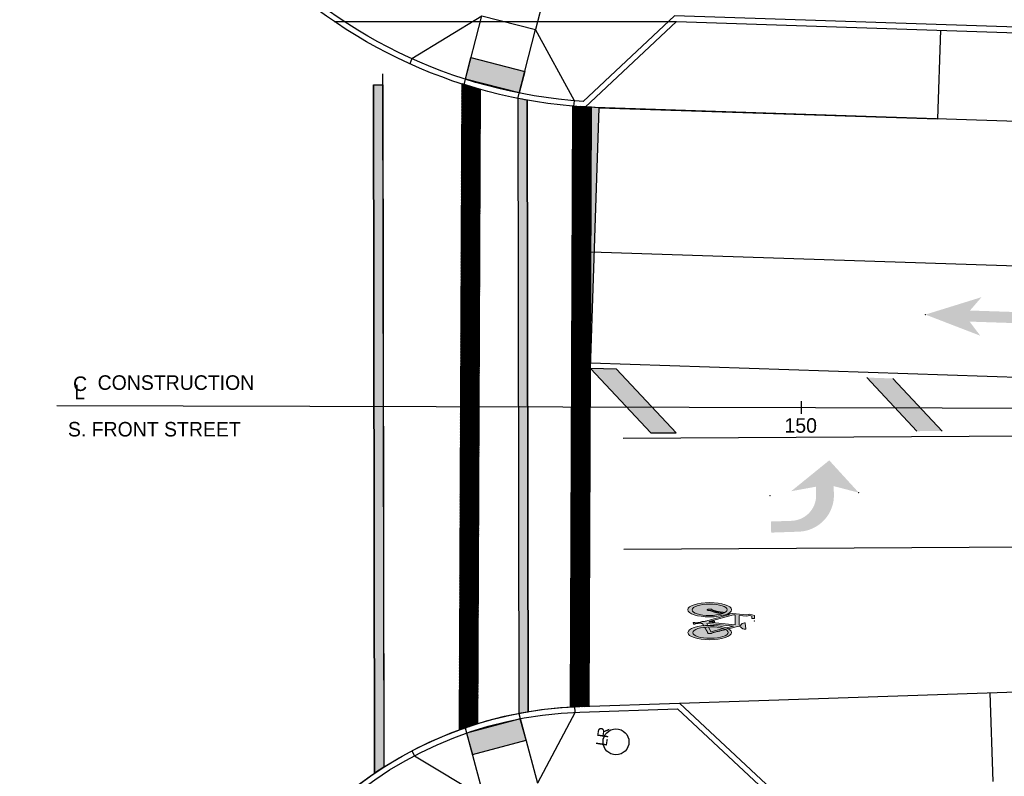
# Model space of a CAD drawing. Header units: feet. Extents: x 0 to 152508, y 0 to 59424.
# Tile 83 of 105: x 152300 to 152388, y 59304 to 59372. Entities that reach past the tile are written whole.
import ezdxf
from ezdxf import colors
from ezdxf.entities.mleader import LeaderData, LeaderLine
from ezdxf.enums import TextEntityAlignment as Align
from ezdxf.math import Vec2, Vec3

# ---------------------------------------------------------------- set-up
doc = ezdxf.new("R2010")
doc.units = ezdxf.units.FT
doc.header["$LTSCALE"] = 0.05
doc.header["$MEASUREMENT"] = 0
doc.layers.add('Bridge plan$0$105523BT002 - PM_P_Cells', color=252, linetype='Continuous', lineweight=13, transparency=0.7)
doc.layers.add('Bridge plan$0$105523BT002 - PM_P_Cells (Construction)', color=252, linetype='Continuous', lineweight=13, transparency=0.7)
for name, color, linetype, lineweight in [('Bridge plan$0$BR_P_Slab_Object', 2, 'Continuous', 30), ('Bridge plan$0$MT_P_Dotted_Line', 252, 'Continuous', 13), ('Bridge plan$0$new FSB deck grid - PV_P_Curb', 1, 'Continuous', 13), ('Bridge plan$0$PM_P_Cells', 1, 'Continuous', 13), ('Bridge plan$0$PM_P_Channelizing_Line', 252, 'Continuous', 30), ('Bridge plan$0$PM_P_CL_Double_Solid', 252, 'Continuous', 13), ('Bridge plan$0$PM_P_Crosswalk', 252, 'Continuous', 30), ('Bridge plan$0$PM_P_Edge_Line', 252, 'Continuous', 13), ('Bridge plan$0$PM_P_Parking_Lot_Stall', 252, 'Continuous', 30), ('Bridge plan$0$PM_P_Stop_Line', 252, 'Continuous', 53), ('Bridge plan$0$PM_P_Transverse_Line', 252, 'Continuous', 30), ('Bridge plan$0$PV_P_Curb_Ramp', 252, 'Continuous', 13), ('Bridge plan$0$PV_P_EOP_Br', 252, 'Continuous', 30), ('Bridge plan$0$VG_P_Cells', 252, 'Continuous', 13)]:
    doc.layers.add(name, color=color, linetype=linetype, lineweight=lineweight)
doc.layers.add('Bridge plan$0$SC_Scratch1', color=252, linetype='Continuous', lineweight=0, plot=False)
doc.layers.add('Trellis Base$0$L-ANNO-NOTE', color=30, linetype='Continuous')
doc.layers.add('Trellis Base$0$L-ANNO-STATION', color=253, linetype='Continuous')
doc.styles.add('Bridge plan$0$Slanted-Normal LS 0.50', font='font31.shx', dxfattribs={"height": 0.14})
doc.styles.add('Trellis Base$0$ARIAL', font='arial.ttf', dxfattribs={"width": 0.9})
doc.styles.add('Trellis Base$0$Slanted-Normal LS 0.50_0', font='font31.shx')

# ---------------------------------------------------------------- blocks, each defined once
blk = doc.blocks.new('Bridge plan$0$PM_BIKE6P_1')
at = {"layer": 'Bridge plan$0$105523BT002 - PM_P_Cells'}
h = blk.add_hatch(color=256, dxfattribs=at)
edge = h.paths.add_edge_path()
edge.add_ellipse((-4.033, 1.028), major_axis=(1.967, -0.009), ratio=0.326796, start_angle=0, end_angle=360)
edge = h.paths.add_edge_path(flags=16)
edge.add_ellipse((-4.032, 1.024), major_axis=(1.588, 0), ratio=0.323056, start_angle=0, end_angle=360)
at = {"layer": 'Bridge plan$0$105523BT002 - PM_P_Cells', "extrusion": (0, 0, -1)}
h = blk.add_hatch(color=256, dxfattribs=at)
edge = h.paths.add_edge_path()
edge.add_ellipse((4.032, 1.024), major_axis=(-1.588, 0), ratio=0.323056, start_angle=0, end_angle=360, ccw=False)
at = {"layer": 'Bridge plan$0$105523BT002 - PM_P_Cells'}
h = blk.add_hatch(color=256, dxfattribs=at)
edge = h.paths.add_edge_path()
edge.add_ellipse((-4.684, -0.128), major_axis=(0.176, -0.001), ratio=0.529371, start_angle=90.00001, end_angle=167.17669)
edge.add_line((-4.855, -0.106), (-5.366, -0.146))
edge.add_line((-5.366, -0.146), (-5.37, -0.114))
edge.add_line((-5.37, -0.114), (-5.515, -0.114))
edge.add_line((-5.515, -0.114), (-5.494, -0.255))
edge.add_line((-5.494, -0.255), (-5.35, -0.255))
edge.add_line((-5.35, -0.255), (-5.356, -0.212))
edge.add_line((-5.356, -0.212), (-4.838, -0.172))
edge.add_ellipse((-4.684, -0.128), major_axis=(0.176, -0.001), ratio=0.529371, start_angle=208.69454, end_angle=270)
edge.add_line((-4.684, -0.221), (-4.575, -0.408))
edge.add_ellipse((-4.033, -1.028), major_axis=(1.967, -0.009), ratio=0.326796, start_angle=95.28268, end_angle=106.06631, ccw=False)
edge.add_line((-4.211, -0.387), (-4.3, -0.204))
edge.add_line((-4.3, -0.204), (-1.887, -0.459))
edge.add_line((-1.887, -0.459), (-2.536, -0.617))
edge.add_ellipse((-4.033, -1.028), major_axis=(1.967, -0.009), ratio=0.326796, start_angle=31.49519, end_angle=40.52241, ccw=False)
edge.add_line((-2.354, -0.7), (-1.523, -0.498))
edge.add_line((-1.523, -0.498), (-1.262, -0.526))
edge.add_arc((-0.858, -0.265), 0.48, 212.93377, 277.11295)
edge.add_arc((-0.815, -0.705), 0.0392, 293.41168, 365.22653)
edge.add_line((-0.776, -0.702), (-0.847, -0.2))
edge.add_arc((-0.889, -0.219), 0.0466, 24.03222, 92.4082)
edge.add_arc((-0.878, -0.589), 0.417, 91.87572, 153.82413)
edge.add_line((-1.252, -0.405), (-1.382, -0.391))
edge.add_line((-1.382, -0.391), (-1.382, 0.508))
edge.add_line((-1.382, 0.508), (-0.718, 0.429))
edge.add_line((-0.718, 0.429), (-0.409, 0.489))
edge.add_line((-0.409, 0.489), (-0.224, 0.434))
edge.add_line((-0.224, 0.434), (-0.224, 0.224))
edge.add_line((-0.224, 0.224), (0, 0.224))
edge.add_line((0, 0.224), (0, 0.478))
edge.add_line((0, 0.478), (-0.403, 0.598))
edge.add_line((-0.403, 0.598), (-0.722, 0.537))
edge.add_line((-0.722, 0.537), (-2.29, 0.723))
edge.add_ellipse((-4.033, 1.028), major_axis=(1.967, -0.009), ratio=0.326796, start_angle=323.16411, end_angle=332.44386, ccw=False)
edge.add_line((-2.46, 0.636), (-2.206, 0.606))
edge.add_line((-2.206, 0.606), (-4.466, -0.025))
edge.add_line((-4.466, -0.025), (-4.683, -0.035))
h.paths.add_polyline_path([(-1.731, -0.354), (-4.099, -0.103), (-3.727, -0.103), (-3.727, -0.127), (-3.588, -0.127), (-3.588, -0.013), (-3.727, -0.013), (-3.727, -0.046), (-4.091, -0.046), (-1.89, 0.568), (-1.731, 0.549)], flags=17)
h = blk.add_hatch(color=256, dxfattribs=at)
edge = h.paths.add_edge_path()
edge.add_ellipse((-4.033, -1.028), major_axis=(1.967, -0.009), ratio=0.326796, start_angle=0, end_angle=360)
edge = h.paths.add_edge_path(flags=16)
edge.add_ellipse((-3.968, -1.031), major_axis=(1.588, 0), ratio=0.323056, start_angle=0, end_angle=360)
at = {"layer": 'Bridge plan$0$105523BT002 - PM_P_Cells', "extrusion": (0, 0, -1)}
h = blk.add_hatch(color=256, dxfattribs=at)
edge = h.paths.add_edge_path()
edge.add_ellipse((3.968, -1.031), major_axis=(-1.588, 0), ratio=0.323056, start_angle=0, end_angle=360, ccw=False)
at = {"layer": 'Bridge plan$0$105523BT002 - PM_P_Cells', "flags": 128}
for points in [[(-4.091, -0.046), (-1.89, 0.568), (-1.731, 0.549), (-1.731, -0.354), (-4.099, -0.103), (-3.727, -0.103), (-3.727, -0.127), (-3.588, -0.127), (-3.588, -0.013), (-3.727, -0.013), (-3.727, -0.046), (-4.091, -0.046)], [(-4.211, -0.387), (-4.3, -0.204), (-1.887, -0.459), (-2.536, -0.617)], [(-4.146, -0.521), (-3.936, -0.957), (-2.803, -0.682)]]:
    blk.add_lwpolyline(points, dxfattribs=at)
blk.add_lwpolyline([(-2.29, 0.723), (-0.722, 0.537), (-0.403, 0.598), (0, 0.478), (0, 0.224), (-0.224, 0.224), (-0.224, 0.434), (-0.409, 0.489), (-0.718, 0.429), (-1.382, 0.508), (-1.382, -0.391), (-1.252, -0.405, -0.277082), (-0.891, -0.172, -0.307525), (-0.847, -0.2), (-0.776, -0.702, -0.324027), (-0.799, -0.741, -0.287592), (-1.262, -0.526), (-1.523, -0.498), (-2.354, -0.7)], format="xyb", dxfattribs=at)
at = {"layer": 'Bridge plan$0$105523BT002 - PM_P_Cells'}
for centre, major_axis, ratio in [((-4.033, 1.028), (1.967, -0.009), 0.326796), ((-4.032, 1.024), (1.588, 0), 0.323056), ((-4.033, -1.028), (1.967, -0.009), 0.326796), ((-3.968, -1.031), (1.588, 0), 0.323056)]:
    blk.add_ellipse(centre, major_axis=major_axis, ratio=ratio, dxfattribs=at)
for points, weights, knots in [([(-2.849, 0.682), (-3.02, 0.702), (-3.192, 0.723), (-3.585, 0.793), (-3.952, 0.953), (-4.191, 0.921), (-4.242, 1.003), (-4.293, 1.084), (-4.037, 1.089), (-3.781, 1.095), (-3.815, 1.011), (-3.506, 0.888), (-3.179, 0.829), (-2.919, 0.798), (-2.658, 0.767)], [1, 1, 1, 0.993014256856, 1, 0.645856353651, 1, 0.645856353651, 1, 0.645856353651, 1, 0.994841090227, 1, 1, 1], [0, 0, 0, 0.2, 0.2, 0.4, 0.4, 0.466667, 0.466667, 0.533333, 0.533333, 0.6, 0.6, 0.8, 0.8, 1, 1, 1]), ([(-4.575, -0.408), (-4.63, -0.315), (-4.684, -0.221), (-4.789, -0.22), (-4.838, -0.172), (-5.097, -0.192), (-5.356, -0.212), (-5.353, -0.234), (-5.35, -0.255), (-5.422, -0.255), (-5.494, -0.255), (-5.505, -0.184), (-5.515, -0.114), (-5.443, -0.114), (-5.37, -0.114), (-5.368, -0.13), (-5.366, -0.146), (-5.11, -0.126), (-4.855, -0.106), (-4.824, -0.034), (-4.683, -0.035), (-4.574, -0.03), (-4.466, -0.025), (-3.336, 0.29), (-2.206, 0.606), (-2.333, 0.621), (-2.46, 0.636)], [1, 1, 1, 0.86027318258, 1, 1, 1, 1, 1, 1, 1, 1, 1, 1, 1, 1, 1, 1, 1, 0.781647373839, 1, 1, 1, 1, 1, 1, 1], [0, 0, 0, 0.076923, 0.076923, 0.153846, 0.153846, 0.230769, 0.230769, 0.307692, 0.307692, 0.384615, 0.384615, 0.461538, 0.461538, 0.538462, 0.538462, 0.615385, 0.615385, 0.692308, 0.692308, 0.769231, 0.769231, 0.846154, 0.846154, 0.923077, 0.923077, 1, 1, 1]), ([(-4.493, -0.547), (-4.356, -0.781), (-4.219, -1.014), (-4.331, -1.091), (-4.078, -1.116), (-3.825, -1.141), (-3.814, -1.054), (-3.214, -0.909), (-2.614, -0.763)], [1, 1, 1, 0.632257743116, 1, 0.632257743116, 1, 1, 1], [0, 0, 0, 0.333333, 0.333333, 0.5, 0.5, 0.666667, 0.666667, 1, 1, 1])]:
    blk.add_rational_spline(points, weights, degree=2, knots=knots, dxfattribs=at)
at = {"layer": 'Bridge plan$0$105523BT002 - PM_P_Cells (Construction)'}
blk.add_point((0, 0), dxfattribs=at)
blk = doc.blocks.new('Bridge plan$0$PMTHRP')
at = {"layer": 'Bridge plan$0$105523BT002 - PM_P_Cells', "extrusion": (0, 0, -1)}
blk.add_hatch(color=256, dxfattribs=at).paths.add_polyline_path([(5, -1.736), (0, 0), (5, 1.736), (4, 0.5), (9.5, 0.5), (9.5, -0.5), (4, -0.5)])
at = {"layer": 'Bridge plan$0$105523BT002 - PM_P_Cells (Construction)'}
for p in [(0, 0), (-9.5, 0)]:
    blk.add_point(p, dxfattribs=at)
blk = doc.blocks.new('Bridge plan$0$PMLFTP')
at = {"layer": 'Bridge plan$0$105523BT002 - PM_P_Cells'}
blk.add_hatch(color=256, dxfattribs=at).paths.add_polyline_path([(-5.521, -3.333, 0.418865), (-2.24, 0), (-2.24, 0), (-2.24, 0.667), (0, 0), (-2.56, 3), (-6.08, 0.333), (-3.84, 0.667), (-3.84, -0.036, -0.414214), (-6.137, -2.333), (-8, -2.333), (-8, -3.333)])
at = {"layer": 'Bridge plan$0$105523BT002 - PM_P_Cells (Construction)'}
for p in [(-8, 0), (0, 0)]:
    blk.add_point(p, dxfattribs=at)
blk = doc.blocks.new('Bridge plan')
at = {"layer": 'Bridge plan$0$PM_P_Crosswalk', "lineweight": -3}
h = blk.add_hatch(color=256, dxfattribs=at)
edge = h.paths.add_edge_path()
edge.add_line((1828083.424, 711566.098), (1828083.511, 711510.685))
edge.add_arc((1828090.17, 711476.324), 35, 99.58202, 100.96808, ccw=False)
edge.add_line((1828084.344, 711510.836), (1828084.258, 711565.94))
edge.add_arc((1828092.207, 711610.232), 45, 258.74576, 259.82596, ccw=False)
at = {"layer": 'Bridge plan$0$PM_P_Stop_Line', "lineweight": -3}
blk.add_hatch(color=256, dxfattribs=at).paths.add_polyline_path([(1828089.08, 711565.352), (1828088.295, 711541.825), (1828089.961, 711541.769), (1828090.744, 711565.256)])
at = {"layer": 'Bridge plan$0$PM_P_Transverse_Line', "lineweight": -3}
blk.add_hatch(color=256, dxfattribs=at).paths.add_polyline_path([(1828089.961, 711541.769), (1828095.403, 711535.952), (1828097.672, 711535.966), (1828092.317, 711541.691)])
at = {"layer": 'Bridge plan$0$PM_P_Transverse_Line'}
blk.add_hatch(color=256, dxfattribs=at).paths.add_polyline_path([(1828121.637, 711536.123), (1828119.368, 711536.11), (1828114.85, 711540.939), (1828117.206, 711540.861)])
at = {"layer": 'Bridge plan$0$PV_P_Curb_Ramp', "lineweight": -3}
h = blk.add_hatch(dxfattribs=at)
h.set_pattern_fill('DGN_TDOMEP', color=256, angle=165.40686, style=0, pattern_type=2)
h.set_pattern_definition([(284.7698, (1828080.268044, 711567.575343), (0.8256752, -3.04802988), [0.035952, -7.15446]), (345.407, (1828080.2772, 711567.54058), (0.098682, 0.37903), [0.037216, -0.354534]), (43.396, (1828080.313225, 711567.531202), (1.05426906, 0.93968802), [0.036952, -3.658245]), (105.87773, (1828080.340076, 711567.55659), (-0.64392641, 2.19126489), [0.038626, -7.68667]), (165.407, (1828080.3295, 711567.59374), (-0.098682, -0.37903), [0.037216, -0.354534]), (227.50455, (1828080.293492, 711567.60312), (-0.576475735, -0.659359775), [0.037671, -7.496539]), (284.7698, (1828080.218703, 711567.385828), (0.8256752, -3.04802988), [0.035952, -7.15446]), (345.407, (1828080.22787, 711567.35106), (0.098682, 0.37903), [0.037216, -0.354534]), (43.396, (1828080.263884, 711567.341686), (1.05426906, 0.93968802), [0.036952, -3.658245]), (105.87773, (1828080.290735, 711567.367074), (-0.64392641, 2.19126489), [0.038626, -7.68667]), (165.407, (1828080.28017, 711567.40423), (-0.098682, -0.37903), [0.037216, -0.354534]), (227.50455, (1828080.244151, 711567.413603), (-0.576475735, -0.659359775), [0.037671, -7.496539]), (284.7698, (1828080.078488, 711567.624694), (0.8256752, -3.04802988), [0.035952, -7.15446]), (345.407, (1828080.08765, 711567.58993), (0.098682, 0.37903), [0.037216, -0.354534]), (43.396, (1828080.12367, 711567.580554), (1.05426906, 0.93968802), [0.036952, -3.658245]), (105.87773, (1828080.15052, 711567.60594), (-0.64392641, 2.19126489), [0.038626, -7.68667]), (165.407, (1828080.13995, 711567.6431), (-0.098682, -0.37903), [0.037216, -0.354534]), (227.50455, (1828080.103937, 711567.65247), (-0.576475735, -0.659359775), [0.037671, -7.496539]), (284.7698, (1828080.029147, 711567.43518), (0.825675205, -3.04802988), [0.035952, -7.15446]), (345.407, (1828080.0383, 711567.4004), (0.098682, 0.37903), [0.037216, -0.354534]), (43.396, (1828080.07433, 711567.391037), (1.05426906, 0.93968802), [0.036952, -3.658245]), (105.87773, (1828080.10118, 711567.416425), (-0.64392641, 2.19126489), [0.038626, -7.68667]), (165.407, (1828080.0906, 711567.45358), (-0.098682, -0.37903), [0.037216, -0.354534]), (227.50455, (1828080.054595, 711567.462954), (-0.576475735, -0.659359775), [0.037671, -7.496539]), (290.9503, (1828080.23766, 711567.380892), (0.74260882, -1.81223332), [0.016847, -3.352639]), (345.407, (1828080.2437, 711567.36516), (0.098682, 0.37903), [0.01567, -0.37608]), (45.6567, (1828080.25885, 711567.36121), (1.63074435, 1.5990478), [0.01579, -3.142094]), (101.977, (1828080.26988, 711567.3725), (-0.2804296, 0.477734), [0.017517, -0.858314]), (165.407, (1828080.26625, 711567.38964), (-0.098682, -0.37903), [0.01567, -0.37608]), (223.396, (1828080.251085, 711567.393585), (-1.05426906, -0.93968802), [0.018476, -3.676721]), (290.9503, (1828080.048103, 711567.430244), (0.74260882, -1.81223332), [0.016847, -3.352639]), (345.407, (1828080.05413, 711567.4145), (0.098682, 0.37903), [0.01567, -0.37608]), (45.6567, (1828080.06929, 711567.41056), (1.63074435, 1.5990478), [0.015789, -3.142094]), (101.977, (1828080.08033, 711567.42185), (-0.2804296, 0.477734), [0.017517, -0.858314]), (165.407, (1828080.0767, 711567.439), (-0.098682, -0.37903), [0.01567, -0.37608]), (223.396, (1828080.06153, 711567.442937), (-1.05426906, -0.93968802), [0.018476, -3.676721]), (290.9503, (1828080.097444, 711567.61976), (0.74260882, -1.81223332), [0.016847, -3.352639]), (345.407, (1828080.10347, 711567.60403), (0.098682, 0.37903), [0.01567, -0.37608]), (45.6567, (1828080.118633, 711567.600078), (1.63074435, 1.5990478), [0.01579, -3.142094]), (101.977, (1828080.12967, 711567.61137), (-0.2804296, 0.477734), [0.017517, -0.858314]), (165.407, (1828080.12603, 711567.6285), (-0.098682, -0.37903), [0.01567, -0.37608]), (223.396, (1828080.11087, 711567.632453), (-1.05426906, -0.93968802), [0.018476, -3.676721]), (290.9503, (1828080.287, 711567.570408), (0.74260882, -1.8122333), [0.016847, -3.352639]), (345.407, (1828080.29302, 711567.55467), (0.098682, 0.37903), [0.01567, -0.37608]), (45.6567, (1828080.30819, 711567.550726), (1.63074435, 1.5990478), [0.01579, -3.142094]), (101.977, (1828080.31922, 711567.56202), (-0.2804296, 0.477734), [0.017517, -0.858314]), (165.407, (1828080.3156, 711567.57915), (-0.098682, -0.37903), [0.01567, -0.37608]), (223.396, (1828080.300426, 711567.5831), (-1.05426906, -0.93968802), [0.018476, -3.676721])])
h.paths.add_polyline_path([(1828083.549, 711566.583), (1828078.707, 711567.83), (1828079.206, 711569.767), (1828084.048, 711568.52)])
h = blk.add_hatch(dxfattribs=at)
h.set_pattern_fill('DGN_TDOMEP', color=256, angle=197.35922, style=0, pattern_type=2)
h.set_pattern_definition([(316.7222, (1828080.483038, 711504.941682), (2.313635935, -2.14925904), [0.035952, -7.15446]), (17.359, (1828080.5092, 711504.91704), (-0.116858, 0.373828), [0.037216, -0.354534]), (75.3484, (1828080.544733, 711504.92814), (0.39723897, 1.35524832), [0.036952, -3.658245]), (137.8301, (1828080.55408, 711504.96389), (-1.706012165, 1.51848792), [0.038626, -7.68667]), (197.359, (1828080.52545, 711504.98982), (0.116858, -0.373828), [0.037216, -0.354534]), (259.4569, (1828080.48993, 711504.978718), (-0.14019053, -0.864538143), [0.037671, -7.496539]), (316.7222, (1828080.541467, 711504.754769), (2.313635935, -2.14925904), [0.035952, -7.15446]), (17.359, (1828080.56764, 711504.73012), (-0.116858, 0.373828), [0.037216, -0.354534]), (75.34836, (1828080.603162, 711504.741225), (0.39723897, 1.35524832), [0.036952, -3.658245]), (137.8301, (1828080.61251, 711504.776977), (-1.706012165, 1.51848792), [0.038626, -7.68667]), (197.359, (1828080.5839, 711504.8029), (0.116858, -0.373828), [0.037216, -0.354534]), (259.4569, (1828080.54836, 711504.791803), (-0.14019053, -0.864538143), [0.037671, -7.496539]), (316.7222, (1828080.296084, 711504.88324), (2.313635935, -2.14925904), [0.035952, -7.15446]), (17.359, (1828080.32226, 711504.8586), (-0.116858, 0.373828), [0.037216, -0.354534]), (75.34836, (1828080.35778, 711504.8697), (0.39723897, 1.35524832), [0.036952, -3.658245]), (137.8301, (1828080.367127, 711504.905448), (-1.706012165, 1.51848792), [0.038626, -7.68667]), (197.359, (1828080.3385, 711504.93138), (0.116858, -0.373828), [0.037216, -0.354534]), (259.4569, (1828080.302977, 711504.920276), (-0.14019053, -0.864538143), [0.037671, -7.496539]), (316.7222, (1828080.354513, 711504.696327), (2.313635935, -2.14925904), [0.035952, -7.15446]), (17.359, (1828080.3807, 711504.67168), (-0.116858, 0.373828), [0.037216, -0.354534]), (75.34836, (1828080.41621, 711504.682784), (0.39723897, 1.35524832), [0.036952, -3.658245]), (137.8301, (1828080.425556, 711504.718535), (-1.706012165, 1.51848792), [0.038626, -7.68667]), (197.359, (1828080.39693, 711504.74447), (0.116858, -0.373828), [0.037216, -0.354534]), (259.4569, (1828080.361406, 711504.733362), (-0.14019053, -0.864538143), [0.037671, -7.496539]), (322.9027, (1828080.560162, 711504.760613), (1.58915423, -1.14465992), [0.016847, -3.352639]), (17.359, (1828080.5736, 711504.75045), (-0.116858, 0.373828), [0.01567, -0.37608]), (77.6091, (1828080.588557, 711504.755126), (0.53742914, 2.2197862), [0.015789, -3.142094]), (133.929, (1828080.59194, 711504.77055), (-0.490765, 0.2569444), [0.017517, -0.858314]), (197.359, (1828080.5798, 711504.78316), (0.116858, -0.373828), [0.01567, -0.37608]), (255.34836, (1828080.564836, 711504.778488), (-0.39723897, -1.35524832), [0.018476, -3.676721]), (322.9027, (1828080.37321, 711504.70217), (1.58915423, -1.14465992), [0.016847, -3.352639]), (17.359, (1828080.38665, 711504.692), (-0.116858, 0.373828), [0.01567, -0.37608]), (77.6091, (1828080.401603, 711504.696684), (0.53742914, 2.2197862), [0.015789, -3.142094]), (133.9292, (1828080.405, 711504.7121), (-0.490765, 0.2569444), [0.017517, -0.858314]), (197.359, (1828080.39284, 711504.72472), (0.116858, -0.373828), [0.01567, -0.37608]), (255.34836, (1828080.377883, 711504.720046), (-0.39723897, -1.35524832), [0.018476, -3.676721]), (322.9027, (1828080.31478, 711504.889085), (1.58915423, -1.14465992), [0.016847, -3.352639]), (17.359, (1828080.3282, 711504.87892), (-0.116858, 0.373828), [0.01567, -0.37608]), (77.6091, (1828080.343174, 711504.8836), (0.53742914, 2.2197862), [0.015789, -3.142094]), (133.929, (1828080.34656, 711504.89902), (-0.490765, 0.2569444), [0.017517, -0.858314]), (197.359, (1828080.3344, 711504.91164), (0.116858, -0.373828), [0.01567, -0.37608]), (255.34836, (1828080.319453, 711504.90696), (-0.39723897, -1.35524832), [0.018476, -3.676721]), (322.9027, (1828080.501733, 711504.947526), (1.58915423, -1.14465992), [0.016847, -3.352639]), (17.359, (1828080.51517, 711504.93736), (-0.116858, 0.373828), [0.01567, -0.37608]), (77.6091, (1828080.530128, 711504.94204), (0.53742914, 2.2197862), [0.015789, -3.142094]), (133.929, (1828080.53352, 711504.95746), (-0.490765, 0.2569444), [0.017517, -0.858314]), (197.359, (1828080.52136, 711504.97008), (0.116858, -0.373828), [0.01567, -0.37608]), (255.3484, (1828080.506407, 711504.9654), (-0.39723897, -1.35524832), [0.018476, -3.676721])])
h.paths.add_polyline_path([(1828083.641, 711510.201), (1828078.813, 711508.901), (1828079.333, 711506.97), (1828084.161, 711508.27)])
at = {"layer": 'Bridge plan$0$SC_Scratch1', "lineweight": -3}
h = blk.add_hatch(dxfattribs=at)
h.set_pattern_fill('CROSSHATCH', color=256, scale=0.01, angle=81.73928, style=0, pattern_type=2)
h.set_pattern_definition([(126.73928, (1828078.16026, 711509.19938), (-0.06410926, -0.04785397), []), (36.73928, (1828078.16026, 711509.19938), (-0.04785397, 0.06410926), [])])
h.paths.add_polyline_path([(1828078.16, 711509.199), (1828079.829, 711509.762), (1828080.065, 711566.901), (1828078.4, 711567.403)])
h = blk.add_hatch(dxfattribs=at)
h.set_pattern_fill('CROSSHATCH', color=256, scale=0.01, angle=81.73928, style=0, pattern_type=2)
h.set_pattern_definition([(126.73928, (1828090.05804, 711565.29557), (-0.06410926, -0.04785397), []), (36.73928, (1828090.05804, 711565.29557), (-0.04785397, 0.06410926), [])])
h.paths.add_polyline_path([(1828090.058, 711565.296), (1828089.481, 711565.315), (1828088.392, 711565.394), (1828088.169, 711511.267), (1828088.701, 711511.293), (1828089.004, 711511.305), (1828089.396, 711511.318), (1828089.836, 711511.333)])
at = {"layer": 'Bridge plan$0$BR_P_Slab_Object', "lineweight": -3}
for p, q in [((1828089.481, 711565.315), (1828097.726, 711573.028)), ((1828089.481, 711565.315), (1828097.726, 711573.028)), ((1828097.726, 711573.028), (1828175.523, 711570.434)), ((1828097.726, 711573.028), (1828175.523, 711570.434)), ((1828089.004, 711511.305), (1828097.979, 711511.604)), ((1828097.979, 711511.604), (1828106.241, 711503.875))]:
    blk.add_line(p, q, dxfattribs=at)
at = {"layer": 'Bridge plan$0$BR_P_Slab_Object', "lineweight": -3, "extrusion": (0, 0, -1)}
for centre, radius, start, end in [((-1828092.207, 711610.232), 45, 273.4727, 1.29929), ((-1828090.17, 711476.324), 35, 7.3628, 88.09108)]:
    blk.add_arc(centre, radius, start, end, dxfattribs=at)
at = {"layer": 'Bridge plan$0$MT_P_Dotted_Line', "lineweight": -3}
for p, q in [((1828183.252, 711562.172), (1828089.481, 711565.315)), ((1828097.979, 711511.604), (1828178.083, 711514.274))]:
    blk.add_line(p, q, dxfattribs=at)
at = {"layer": 'Bridge plan$0$new FSB deck grid - PV_P_Curb', "lineweight": -3}
for p, q in [((1828097.535, 711573.534), (1828089.297, 711565.828)), ((1828175.746, 711570.927), (1828097.535, 711573.534))]:
    blk.add_line(p, q, dxfattribs=at)
at = {"layer": 'Bridge plan$0$new FSB deck grid - PV_P_Curb', "lineweight": -3, "flags": 128}
blk.add_lwpolyline([(1828055.54, 711471.004), (1828055.679, 711477.107, -0.397907), (1828089.021, 711510.805), (1828097.789, 711511.097), (1828106.051, 711503.368), (1828170.578, 711505.519), (1828178.307, 711513.781), (1828178.673, 711513.793, -0.429449), (1828209.15, 711483.766, -0.037112), (1828208.746, 711479.412), (1828207.967, 711474.785)], format="xyb", dxfattribs=at)
at = {"layer": 'Bridge plan$0$new FSB deck grid - PV_P_Curb', "lineweight": -3, "extrusion": (0, 0, -1)}
blk.add_arc((-1828092.207, 711610.232), 44.5, 273.74908, 1.29929, dxfattribs=at)
at = {"layer": 'Bridge plan$0$PM_P_Channelizing_Line', "lineweight": -3}
for p, q in [((1828090.022, 711552.273), (1828179.959, 711549.275)), ((1828179.068, 711525.95), (1828092.981, 711525.449))]:
    blk.add_line(p, q, dxfattribs=at)
at = {"layer": 'Bridge plan$0$PM_P_CL_Double_Solid', "lineweight": -3}
for p, q in [((1828089.978, 711542.269), (1828180.292, 711539.258)), ((1828180.402, 711535.981), (1828092.92, 711535.449))]:
    blk.add_line(p, q, dxfattribs=at)
at = {"layer": 'Bridge plan$0$PM_P_Crosswalk', "lineweight": -3}
for p, q in [((1828071.254, 711568.319), (1828071.351, 711505.835)), ((1828070.422, 711567.319), (1828070.519, 711505.287)), ((1828083.424, 711566.098), (1828083.511, 711510.685)), ((1828084.258, 711565.94), (1828084.344, 711510.836)), ((1828071.351, 711505.835), (1828070.519, 711505.287))]:
    blk.add_line(p, q, dxfattribs=at)
at = {"layer": 'Bridge plan$0$PM_P_Crosswalk', "lineweight": -3, "flags": 128}
blk.add_lwpolyline([(1828071.351, 711505.835), (1828070.519, 711505.287), (1828070.422, 711567.319), (1828071.256, 711567.319)], close=True, dxfattribs=at)
blk.add_lwpolyline([(1828083.424, 711566.098), (1828083.511, 711510.685, -0.006048), (1828084.344, 711510.836), (1828084.258, 711565.94, -0.004713)], format="xyb", close=True, dxfattribs=at)
at = {"layer": 'Bridge plan$0$PM_P_Crosswalk', "lineweight": -3}
blk.add_solid([(1828071.351, 711505.835), (1828070.519, 711505.287), (1828071.256, 711567.319), (1828070.422, 711567.319)], dxfattribs=at)
at = {"layer": 'Bridge plan$0$PM_P_Edge_Line', "lineweight": -3}
for p, q in [((1828089.961, 711541.769), (1828090.744, 711565.256)), ((1828090.744, 711565.256), (1828121.208, 711564.24))]:
    blk.add_line(p, q, dxfattribs=at)
at = {"layer": 'Bridge plan$0$PM_P_Parking_Lot_Stall', "lineweight": -3}
for p, q in [((1828121.475, 711572.236), (1828121.208, 711564.24)), ((1828126.23, 711504.541), (1828125.964, 711512.537))]:
    blk.add_line(p, q, dxfattribs=at)
at = {"layer": 'Bridge plan$0$PM_P_Stop_Line', "lineweight": -3, "flags": 128}
blk.add_lwpolyline([(1828089.08, 711565.352), (1828088.295, 711541.825), (1828089.961, 711541.769), (1828090.744, 711565.256)], close=True, dxfattribs=at)
at = {"layer": 'Bridge plan$0$PM_P_Transverse_Line'}
for p, q in [((1828119.368, 711536.11), (1828114.85, 711540.939)), ((1828121.637, 711536.123), (1828117.206, 711540.861))]:
    blk.add_line(p, q, dxfattribs=at)
at = {"layer": 'Bridge plan$0$PM_P_Transverse_Line', "lineweight": -3, "flags": 128}
blk.add_lwpolyline([(1828089.961, 711541.769), (1828095.403, 711535.952), (1828097.672, 711535.966), (1828092.317, 711541.691)], close=True, dxfattribs=at)
at = {"layer": 'Bridge plan$0$PV_P_Curb_Ramp', "lineweight": -3}
for p, q in [((1828086.018, 711576.175), (1828085.021, 711572.301)), ((1828073.891, 711569.676), (1828080.179, 711573.548)), ((1828078.582, 711567.344), (1828080.179, 711573.548)), ((1828080.179, 711573.548), (1828085.021, 711572.301)), ((1828083.424, 711566.098), (1828085.021, 711572.301)), ((1828088.525, 711565.885), (1828085.021, 711572.301)), ((1828073.891, 711569.676), (1828073.686, 711569.22)), ((1828088.483, 711565.387), (1828088.525, 711565.885)), ((1828088.596, 711510.788), (1828088.573, 711511.288)), ((1828083.511, 711510.685), (1828085.2, 711504.405)), ((1828088.596, 711510.788), (1828085.2, 711504.405)), ((1828078.682, 711509.385), (1828080.372, 711503.105)), ((1828073.886, 711507.305), (1828074.118, 711506.863)), ((1828074.118, 711506.863), (1828080.372, 711503.105))]:
    blk.add_line(p, q, dxfattribs=at)
at = {"layer": 'Bridge plan$0$PV_P_Curb_Ramp', "lineweight": -3, "flags": 128}
for points in [[(1828083.549, 711566.583), (1828078.707, 711567.83), (1828078.707, 711567.83), (1828079.206, 711569.767), (1828079.206, 711569.767), (1828084.048, 711568.52), (1828083.549, 711566.583)], [(1828083.641, 711510.201), (1828078.813, 711508.901), (1828079.333, 711506.97), (1828084.161, 711508.27), (1828083.641, 711510.201)]]:
    blk.add_lwpolyline(points, dxfattribs=at)
at = {"layer": 'Bridge plan$0$PV_P_EOP_Br', "lineweight": -3}
for p, q in [((1828089.481, 711565.315), (1828097.726, 711573.028)), ((1828089.481, 711565.315), (1828097.726, 711573.028)), ((1828097.726, 711573.028), (1828175.523, 711570.434)), ((1828097.726, 711573.028), (1828175.523, 711570.434)), ((1828089.004, 711511.305), (1828097.979, 711511.604)), ((1828097.979, 711511.604), (1828106.241, 711503.875))]:
    blk.add_line(p, q, dxfattribs=at)
at = {"layer": 'Bridge plan$0$PV_P_EOP_Br', "lineweight": -3, "extrusion": (0, 0, -1)}
for start in [1.2993, 7.3628]:
    blk.add_arc((-1828090.17, 711476.324), 35, start, 88.09108, dxfattribs=at)
at = {"layer": 'Bridge plan$0$SC_Scratch1', "lineweight": -3}
for p, q in [((1828066.892, 711573.028), (1828097.726, 711573.028)), ((1828078.16, 711509.199), (1828078.4, 711567.403)), ((1828079.829, 711509.762), (1828080.065, 711566.901)), ((1828088.169, 711511.267), (1828088.392, 711565.394)), ((1828089.836, 711511.333), (1828090.058, 711565.284))]:
    blk.add_line(p, q, dxfattribs=at)
at = {"layer": 'Bridge plan$0$SC_Scratch1', "lineweight": -3, "flags": 128}
for points in [[(1828078.16, 711509.199), (1828079.829, 711509.762), (1828080.065, 711566.901), (1828078.4, 711567.403)], [(1828090.058, 711565.296), (1828089.481, 711565.315), (1828088.392, 711565.394), (1828088.169, 711511.267), (1828088.701, 711511.293), (1828089.004, 711511.305), (1828089.396, 711511.318), (1828089.836, 711511.333)]]:
    blk.add_lwpolyline(points, close=True, dxfattribs=at)
at = {"layer": 'Bridge plan$0$VG_P_Cells', "lineweight": -3}
blk.add_circle((1828092.264, 711508.115), 1.167, dxfattribs=at)
at = {"layer": 'Bridge plan$0$PM_P_Cells'}
for name, p, rotation in [('Bridge plan$0$PMTHRP', (1828120.125, 711546.616), 178.0906165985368), ('Bridge plan$0$PMLFTP', (1828114.125, 711530.569), 1.908921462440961), ('Bridge plan$0$PM_BIKE6P_1', (1828104.735, 711519.017), 0.3332659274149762)]:
    blk.add_blockref(name, p, dxfattribs=dict(at, rotation=rotation))
at = {"layer": 'Bridge plan$0$VG_P_Cells', "lineweight": -3, "style": 'Bridge plan$0$Slanted-Normal LS 0.50'}
blk.add_text('LR', height=1, rotation=81.62883, dxfattribs=at).set_placement((1828091.057, 711508.595), align=Align.MIDDLE_CENTER)
blk = doc.blocks.new('Trellis Base')
at = {"layer": 'Trellis Base$0$L-ANNO-STATION'}
for points in [[(152302.842, 59337.154), (152507.831, 59336.624)], [(152369.906, 59336.412), (152369.906, 59337.55)]]:
    blk.add_lwpolyline(points, dxfattribs=at)
blk.add_blockref('Bridge plan', (-1675739.063, -652201.263))
at = {"layer": 'Trellis Base$0$L-ANNO-STATION', "attachment_point": 1, "style": 'Trellis Base$0$Slanted-Normal LS 0.50_0'}
for s, insert, char_height in [('C', (152304.314, 59339.778), 1.309), ('CONSTRUCTION', (152306.524, 59339.882), 1.30938), ('L', (152304.42, 59339.037), 1.309), ('150', (152368.375, 59336.017), 1.3094), ('S. FRONT STREET', (152303.849, 59335.679), 1.30938)]:
    blk.add_mtext_dynamic_manual_height_columns(s, width=22.02821, gutter_width=6.547, heights=[0], dxfattribs=dict(at, insert=insert, char_height=char_height))
at = {"layer": 'Trellis Base$0$L-ANNO-NOTE'}
ml = blk.add_multileader_mtext('Standard', dxfattribs=at)
ml.set_content('W. FULTON STREET', color=11, style='Trellis Base$0$ARIAL')
ml.set_leader_properties()
ml.build(insert=Vec2(0, 0))
ml.multileader.update_dxf_attribs({"has_dogleg": 0, "dogleg_length": 0.36, "arrow_head_size": 1.25, "scale": 10})
ctx = ml.context
ctx.base_point, ctx.scale, ctx.char_height, ctx.arrow_head_size, ctx.landing_gap_size, ctx.plane_origin, ctx.plane_x_axis, ctx.plane_y_axis = Vec3(152302.676, 59405.683), 10, 1.25, 1.25, 0.5, Vec3(152306.817, 59400.886), Vec3(0.026785, 0.999641), Vec3(-0.999641, 0.026785)
notes = []
notes.append((ctx, [(0, (0, 0, 0), (0, 0), (1, 0), 1, [])]))
ctx.mtext.insert, ctx.mtext.text_direction, ctx.mtext.rotation, ctx.mtext.flow_direction = Vec3(152302.054, 59406.2), Vec3(0.026785, 0.999641), 1.544008, 5
ml = blk.add_multileader_mtext('Standard', dxfattribs=at)
ml.set_content('W. LIVINGSTON AVENUE', color=11, style='Trellis Base$0$ARIAL')
ml.set_leader_properties()
ml.build(insert=Vec2(0, 0))
ml.multileader.update_dxf_attribs({"has_dogleg": 0, "dogleg_length": 0.36, "arrow_head_size": 1.25, "scale": 10})
ctx = ml.context
ctx.base_point, ctx.scale, ctx.char_height, ctx.arrow_head_size, ctx.landing_gap_size, ctx.plane_origin, ctx.plane_x_axis, ctx.plane_y_axis = Vec3(152493.433, 59387.87), 10, 1.25, 1.25, 0.5, Vec3(152496.482, 59382.314), Vec3(0.234739, 0.972058), Vec3(-0.972058, 0.234739)
notes.append((ctx, [(0, (0, 0, 0), (0, 0), (1, 0), 1, [])]))
ctx.mtext.insert, ctx.mtext.text_direction, ctx.mtext.rotation, ctx.mtext.flow_direction = Vec3(152492.933, 59388.505), Vec3(0.234739, 0.972058), 1.333846, 5
ml = blk.add_multileader_mtext('Standard', dxfattribs=at)
ml.set_content('S. FRONT STREET', color=11, style='Trellis Base$0$ARIAL')
ml.set_leader_properties()
ml.build(insert=Vec2(0, 0))
ml.multileader.update_dxf_attribs({"has_dogleg": 0, "dogleg_length": 0.36, "arrow_head_size": 1.25, "scale": 10})
ctx = ml.context
ctx.base_point, ctx.scale, ctx.char_height, ctx.arrow_head_size, ctx.landing_gap_size, ctx.plane_origin = Vec3(152391.698, 59316.602), 10, 1.25, 1.25, 0.5, Vec3(152387.013, 59312.335)
notes.append((ctx, [(0, (0, 0, 0), (0, 0), (1, 0), 1, [])]))
ctx.mtext.insert, ctx.mtext.flow_direction = Vec3(152392.198, 59317.238), 5
for ctx, leaders in notes:
    for number, flags, end, landing, length, lines in leaders:
        leader = LeaderData()
        leader.index, (leader.has_last_leader_line, leader.has_dogleg_vector, leader.attachment_direction) = number, flags
        leader.last_leader_point, leader.dogleg_vector, leader.dogleg_length = Vec3(end), Vec3(landing), length
        for number, points, colour, breaks in lines:
            line = LeaderLine()
            line.index, line.vertices, line.color, line.breaks = number, Vec3.list(points), colors.encode_raw_color(colour), breaks
            leader.lines.append(line)
        ctx.leaders.append(leader)

msp = doc.modelspace()

# ---------------------------------------------------------------- block references
msp.add_blockref('Trellis Base', (0, 0))

doc.saveas('drawing.dxf')
